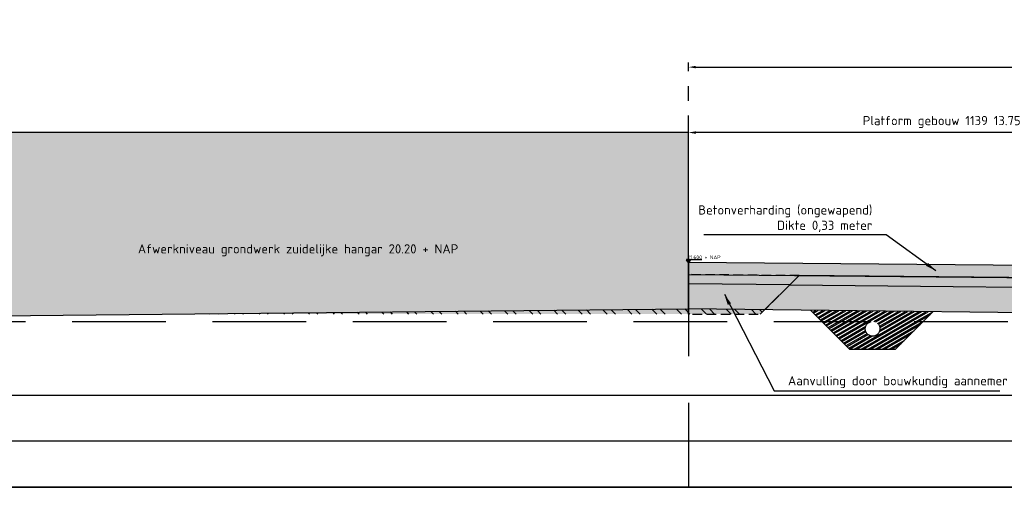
# Model space of a CAD drawing. Header units: metres. Extents: x 175829 to 176206141, y 407048 to 407918896.
# Tile 224 of 256: x 180767 to 180794, y 407119 to 407132. Entities that reach past the tile are written whole.
import ezdxf

# ---------------------------------------------------------------- set-up
doc = ezdxf.new("R2010")
doc.units = ezdxf.units.M
doc.header["$LTSCALE"] = 0.2
doc.header["$PDMODE"] = 3
doc.header["$PDSIZE"] = 1
for name, pattern in [('DASHED', [19.05, 12.7, -6.35]), ('RI-HWA_BETON', [11.4, 9, -2.4]), ('XX-HIDDEN', [4, 2, -2])]:
    doc.linetypes.add(name, pattern=pattern)
for name, color, linetype in [('B-GW-BK-DWARSPROFIELEN_AANVULLING_HANGARS-A', 243, 'DASHED'), ('B-GW-BK-DWARSPROFIELEN_AANVULLING_HANGARS-G', 243, 'DASHED'), ('N-BOUWKUNDIG-FUNDERINGSBALK-GEBOUW-A', 170, 'Continuous'), ('N-BOUWKUNDIG-FUNDERINGSBALK-GEBOUW-G', 170, 'Continuous'), ('N-GW-OI_GRONDWERK_RIOLERING_HWA-A', 252, 'Continuous'), ('N-GW-OI_GRONDWERK_RIOLERING_HWA-G', 3, 'Continuous'), ('N-GW-VH-DWARSPROFIELEN_MAAIVELDLIJN_NIEUW-G', 4, 'Continuous'), ('N-GW-VH-DWARSPROFIELEN_ONTGRAVEN-A', 254, 'DASHED'), ('N-GW-VH_GRONDWERK_VERHARDINGEN_S&R_0.58-MV-A', 252, 'Continuous'), ('N-WE-RI-HWA_TRANSPORTLEIDING_BETON_600-G', 170, 'RI-HWA_BETON'), ('N-WE-VH-BETONVERHARDING_330mm_PLATFORM-S&R-G', 3, 'Continuous'), ('N-WE-VH-GRONDWERK_BETONGRANULAAT_S&R-G', 3, 'Continuous'), ('X-HOOGTES-XX_HOOGTE_BETONVERHARDING_AFGEWERKT-T', 7, 'Continuous'), ('X-XX-AL-DWARSPROFIELEN-G', 2, 'Continuous'), ('X-XX-AL-DWARSPROFIELEN_20.00+NAP-G', 255, 'DASHED'), ('X-XX-AL-DWARSPROFIELEN_BESTAANDE_MAAIVELD_VOOR_OPBREKEN-G', 222, 'Continuous')]:
    doc.layers.add(name, color=color, linetype=linetype)
doc.layers.add('N-WE-VH-BETONVERHARDING_330mm_PLATFORM-S&R-A', color=7, linetype='Continuous', true_color=0xf0f0f0)
doc.layers.add('N-WE-VH-GRONDWERK_BETONGRANULAAT_S&R-A', color=252, linetype='Continuous', lineweight=18)
doc.styles.add('NLCS 2.5 mm', font='isocpeur.ttf', dxfattribs={"height": 2.5})
doc.styles.add('NLCS-ISO', font='isocpeur.ttf')
doc.styles.add('RVB 5.0 mm IT', font='isocpeur.ttf', dxfattribs={"height": 5})
doc.dimstyles.new('NLCS-ARROW', dxfattribs={"dimtxt": 2.5, "dimasz": 3, "dimexe": 1.25, "dimexo": 0.625, "dimgap": 0.75, "dimtad": 1, "dimzin": 0, "dimdsep": 46, "dimtxsty": 'NLCS 2.5 mm', "dimcen": 0, "dimdle": 1, "dimclrd": 1, "dimclre": 251, "dimclrt": 7, "dimazin": 0, "dimtfac": 1, "dimtmove": 1, "dimatfit": 3, "dimfxl": 1, "dimtfillclr": 7, "dimtolj": 1, "dimtzin": 0, "dimarcsym": 0})

# ---------------------------------------------------------------- blocks, each defined once
blk = doc.blocks.new('*D107')
at = {"layer": 'Defpoints', "color": 0, "transparency": 16777216}
for p in [(180785.328, 407128.81), (180785.328, 407125.286), (180799.078, 407125.146)]:
    blk.add_point(p, dxfattribs=at)
at = {"layer": 'X-XX-AL-DWARSPROFIELEN-G', "color": 251, "linetype": 'XX-HIDDEN', "lineweight": -2, "transparency": 16777216}
for p, q in [((180785.328, 407125.349), (180785.328, 407128.935)), ((180799.078, 407125.208), (180799.078, 407128.935))]:
    blk.add_line(p, q, dxfattribs=at)
at = {"layer": 'X-XX-AL-DWARSPROFIELEN-G', "color": 1, "lineweight": -2, "transparency": 16777216}
blk.add_line((180798.878, 407128.81), (180785.528, 407128.81), dxfattribs=at)
at = {"layer": 'X-XX-AL-DWARSPROFIELEN-G', "color": 1, "transparency": 16777216}
for points in [[(180785.528, 407128.843), (180785.528, 407128.776), (180785.328, 407128.81)], [(180798.878, 407128.843), (180798.878, 407128.776), (180799.078, 407128.81)]]:
    blk.add_solid(points, dxfattribs=at)
at = {"layer": 'X-XX-AL-DWARSPROFIELEN-G', "color": 7, "transparency": 16777216, "insert": (180792.203, 407129.097), "char_height": 0.25, "attachment_point": 5, "style": 'NLCS-ISO'}
blk.add_mtext('\\A1;Platform gebouw 1139 13.75', dxfattribs=at)
blk = doc.blocks.new('*D105')
at = {"layer": 'Defpoints', "color": 0, "transparency": 16777216}
for p in [(180825.326, 407130.585), (180785.327, 407128.81), (180825.326, 407128.81)]:
    blk.add_point(p, dxfattribs=at)
at = {"layer": 'X-XX-AL-DWARSPROFIELEN-G', "color": 251, "linetype": 'XX-HIDDEN', "lineweight": -2, "transparency": 16777216}
for p, q in [((180785.327, 407128.872), (180785.327, 407130.71)), ((180825.326, 407128.872), (180825.326, 407130.71))]:
    blk.add_line(p, q, dxfattribs=at)
at = {"layer": 'X-XX-AL-DWARSPROFIELEN-G', "color": 1, "lineweight": -2, "transparency": 16777216}
blk.add_line((180785.527, 407130.585), (180825.126, 407130.585), dxfattribs=at)
at = {"layer": 'X-XX-AL-DWARSPROFIELEN-G', "color": 1, "transparency": 16777216}
for points in [[(180785.527, 407130.619), (180785.527, 407130.552), (180785.327, 407130.585)], [(180825.126, 407130.619), (180825.126, 407130.552), (180825.326, 407130.585)]]:
    blk.add_solid(points, dxfattribs=at)
at = {"layer": 'X-XX-AL-DWARSPROFIELEN-G', "color": 7, "transparency": 16777216, "insert": (180805.327, 407130.873), "char_height": 0.25, "attachment_point": 5, "style": 'NLCS-ISO'}
blk.add_mtext('\\A1;Tussenliggende rolbaan + platformen 40.00', dxfattribs=at)

msp = doc.modelspace()

# ---------------------------------------------------------------- hatches: boundary and pattern name
at = {"layer": 'B-GW-BK-DWARSPROFIELEN_AANVULLING_HANGARS-A', "transparency": 33554483}
h = msp.add_hatch(color=256, dxfattribs=at)
h.dxf.hatch_style = 1
h.paths.add_polyline_path([(180788.3324, 407124.9289), (180785.3274, 407124.9561), (180785.3273, 407123.8846), (180787.277, 407123.8846)])
at = {"layer": 'N-BOUWKUNDIG-FUNDERINGSBALK-GEBOUW-A', "ltscale": 0.5, "transparency": 33554559}
h = msp.add_hatch(color=256, dxfattribs=at)
h.dxf.hatch_style = 1
h.paths.add_polyline_path([(180770.2984, 407122.2723), (180778.9109, 407122.2723), (180778.9109, 407122.7598), (180770.2984, 407122.7598)], flags=9)
h.paths.add_polyline_path([(180763.8273, 407123.8846), (180785.3273, 407123.8846), (180785.3275, 407128.8096), (180763.8275, 407128.8096)])
at = {"layer": 'N-GW-OI_GRONDWERK_RIOLERING_HWA-A', "ltscale": 0.5, "true_color": 0xe6e6e6}
h = msp.add_hatch(dxfattribs=at)
h.set_pattern_fill('ANSI32', color=254, scale=0.01, angle=345)
h.set_pattern_definition([(30, (1577.54726, 548.92098), (-0.047625, 0.08248891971), []), (30, (1577.59063, 548.90936), (-0.047625, 0.08248891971), [])])
h.paths.add_polyline_path([(180791.9652, 407123.9474), (180788.6512, 407123.9859), (180788.9525, 407123.6846), (180791.7025, 407123.6846)])
h.paths.add_polyline_path([(180790.1275, 407123.4846, -0.4142136), (180790.3275, 407123.6846), (180788.9525, 407123.6846), (180789.7025, 407122.9346), (180790.9525, 407122.9346), (180791.7025, 407123.6846), (180790.3275, 407123.6846, -0.4142136), (180790.5275, 407123.4846, -1)])
at = {"layer": 'N-GW-VH-DWARSPROFIELEN_ONTGRAVEN-A', "ltscale": 0.5, "true_color": 0xe6e6e6}
h = msp.add_hatch(dxfattribs=at)
h.set_pattern_fill('ANSI32', color=254, scale=0.05, angle=90)
h.set_pattern_definition([(135, (1577.54726, 548.921), (-0.33675960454, -0.33675960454), []), (135, (1577.54726, 549.1455), (-0.33675960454, -0.33675960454), [])])
h.paths.add_polyline_path([(180771.6457, 407123.8846), (180785.3273, 407123.8846), (180785.3273, 407124.0246)])
h.paths.add_polyline_path([(180785.3273, 407123.8846), (180787.277, 407123.8846), (180787.3941, 407124.0006), (180785.3275, 407124.0246), (180785.3273, 407124.0246)])
at = {"layer": 'N-GW-VH_GRONDWERK_VERHARDINGEN_S&R_0.58-MV-A', "ltscale": 0.5, "true_color": 0xe6e6e6, "transparency": 33554585}
h = msp.add_hatch(color=254, dxfattribs=at)
h.dxf.hatch_style = 1
h.paths.add_polyline_path([(180799.4277, 407124.568), (180799.4277, 407124.5456), (180799.0775, 407124.5456), (180799.0775, 407123.8646), (180805.3275, 407123.7546), (180805.3275, 407124.6246)])
h.paths.add_polyline_path([(180798.7277, 407124.5456), (180798.7277, 407124.5682), (180788.0774, 407124.6766), (180787.3941, 407124.0006), (180799.0775, 407123.8646), (180799.0775, 407124.5456)])
h.paths.add_polyline_path([(180811.2276, 407124.5456), (180811.2276, 407124.568), (180805.3275, 407124.6246), (180805.3275, 407123.7546), (180811.5775, 407123.8146), (180811.5775, 407124.5456)])
h.paths.add_polyline_path([(180811.9276, 407124.5682), (180811.9276, 407124.5456), (180811.5776, 407124.5456), (180811.5775, 407124.5456), (180811.5775, 407123.8146), (180822.5106, 407123.7431), (180821.5775, 407124.6664)])
h = msp.add_hatch(color=254, dxfattribs=at)
h.dxf.hatch_style = 1
h.paths.add_polyline_path([(180763.8275, 407123.8846), (180761.878, 407123.8846), (180761.8275, 407123.9346), (180761.8275, 407123.8072), (180763.8275, 407123.8046)])
h.paths.add_polyline_path([(180771.6457, 407123.8846), (180763.8275, 407123.8846), (180763.8275, 407123.8046)])
at = {"layer": 'N-WE-VH-BETONVERHARDING_330mm_PLATFORM-S&R-A'}
h = msp.add_hatch(color=256, dxfattribs=at)
h.dxf.hatch_style = 1
h.paths.add_polyline_path([(180785.3274, 407125.2861), (180785.3274, 407124.9561), (180798.7676, 407124.8346), (180798.7676, 407125.1646)])
h.paths.add_polyline_path([(180805.3275, 407124.8746), (180805.3275, 407125.2046), (180799.3876, 407125.1646), (180799.3876, 407124.8346)])
h.paths.add_polyline_path([(180805.3275, 407124.8746), (180805.3275, 407125.2046), (180811.2674, 407125.1646), (180811.2674, 407124.8346)])
h.paths.add_polyline_path([(180825.3276, 407125.2861), (180825.3276, 407124.9561), (180811.8874, 407124.8346), (180811.8874, 407125.1646)])
at = {"layer": 'N-WE-VH-GRONDWERK_BETONGRANULAAT_S&R-A', "ltscale": 0.5, "true_color": 0xe6e6e6, "transparency": 33554534}
h = msp.add_hatch(color=254, dxfattribs=at)
h.dxf.hatch_style = 1
h.paths.add_polyline_path([(180798.7277, 407124.6456), (180799.3876, 407124.6456), (180798.7678, 407124.6476), (180798.7676, 407124.8346), (180788.3324, 407124.9289), (180788.0774, 407124.6766), (180798.7277, 407124.5682)])
h.paths.add_polyline_path([(180811.8874, 407124.8346), (180811.8875, 407124.6456), (180811.8625, 407124.6456), (180811.9276, 407124.6456), (180811.9276, 407124.5682), (180821.5775, 407124.6664), (180821.3275, 407124.9139)])
h.paths.add_polyline_path([(180811.2675, 407124.6656), (180811.2674, 407124.8346), (180805.3275, 407124.8746), (180799.3876, 407124.8346), (180799.3876, 407124.6456), (180799.4277, 407124.6456), (180799.4277, 407124.568), (180805.3275, 407124.6246), (180811.2276, 407124.568), (180811.2276, 407124.6456), (180811.2926, 407124.6456), (180811.2675, 407124.6456)])
at = {"layer": 'X-HOOGTES-XX_HOOGTE_BETONVERHARDING_AFGEWERKT-T', "ltscale": 0.5, "true_color": 0x000000}
h = msp.add_hatch(color=18, dxfattribs=at)
h.dxf.hatch_style = 1
h.paths.add_polyline_path([(180785.3775, 407125.3659), (180785.2775, 407125.3659), (180785.2775, 407125.3459), (180785.3275, 407125.3459), (180785.3775, 407125.3459)])
h.paths.add_polyline_path([(180785.3775, 407125.3459), (180785.3275, 407125.3459), (180785.3275, 407125.2859)])
h.paths.add_polyline_path([(180785.3275, 407125.3459), (180785.2775, 407125.3459), (180785.3275, 407125.2859)])
h = msp.add_hatch(color=18, dxfattribs=at)
h.dxf.hatch_style = 1
h.paths.add_polyline_path([(180785.3775, 407125.3659), (180785.2775, 407125.3659), (180785.2775, 407125.3459), (180785.3275, 407125.3459), (180785.3775, 407125.3459)])
h.paths.add_polyline_path([(180785.3775, 407125.3459), (180785.3275, 407125.3459), (180785.3275, 407125.2859)])
h.paths.add_polyline_path([(180785.3275, 407125.3459), (180785.2775, 407125.3459), (180785.3275, 407125.2859)])

# ---------------------------------------------------------------- linework, layer by layer
at = {"layer": 'B-GW-BK-DWARSPROFIELEN_AANVULLING_HANGARS-G', "ltscale": 0.1, "flags": 128}
msp.add_lwpolyline([(180788.3324, 407124.9289), (180785.3274, 407124.9561), (180785.3273, 407123.8846), (180787.277, 407123.8846)], close=True, dxfattribs=at)
at = {"layer": 'N-BOUWKUNDIG-FUNDERINGSBALK-GEBOUW-G', "color": 254, "ltscale": 0.5, "true_color": 0xe6e6e6}
msp.add_lwpolyline([(180785.3273, 407123.8846), (180785.3275, 407128.8096), (180763.8275, 407128.8096), (180763.8273, 407123.8846)], dxfattribs=at)
at = {"layer": 'N-GW-OI_GRONDWERK_RIOLERING_HWA-G', "color": 254, "ltscale": 0.5, "true_color": 0xe6e6e6, "flags": 128}
for points in [[(180788.6512, 407123.9859), (180789.7025, 407122.9346)], [(180791.9652, 407123.9474), (180790.9525, 407122.9346)], [(180789.7025, 407122.9346), (180790.9525, 407122.9346)]]:
    msp.add_lwpolyline(points, dxfattribs=at)
at = {"layer": 'N-GW-VH-DWARSPROFIELEN_MAAIVELDLIJN_NIEUW-G', "color": 254, "ltscale": 0.5, "true_color": 0xe6e6e6, "flags": 128}
for points in [[(180788.0774, 407124.6766), (180785.3274, 407124.7046)], [(180787.277, 407123.8846), (180788.3275, 407124.9241)]]:
    msp.add_lwpolyline(points, dxfattribs=at)
at = {"layer": 'N-WE-RI-HWA_TRANSPORTLEIDING_BETON_600-G', "color": 254, "ltscale": 0.5, "true_color": 0xe6e6e6}
msp.add_circle((180790.3275, 407123.4846), 0.2, dxfattribs=at)
at = {"layer": 'N-WE-VH-BETONVERHARDING_330mm_PLATFORM-S&R-G', "flags": 128}
msp.add_lwpolyline([(180785.3274, 407125.2861), (180785.3274, 407124.9561), (180798.7676, 407124.8346), (180798.7676, 407125.1646)], close=True, dxfattribs=at)
at = {"layer": 'N-WE-VH-GRONDWERK_BETONGRANULAAT_S&R-G', "color": 254, "ltscale": 0.5, "true_color": 0xe6e6e6, "flags": 128}
for points in [[(180798.7676, 407124.8346), (180788.3324, 407124.9289), (180788.0774, 407124.6766), (180798.7277, 407124.5682)], [(180788.0774, 407124.6766), (180798.7277, 407124.5682)], [(180788.3324, 407124.9289), (180798.7676, 407124.8346)]]:
    msp.add_lwpolyline(points, dxfattribs=at)
at = {"layer": 'X-HOOGTES-XX_HOOGTE_BETONVERHARDING_AFGEWERKT-T', "color": 18, "ltscale": 0.5, "true_color": 0x000000, "flags": 128}
for points in [[(180785.3775, 407125.3659), (180785.2775, 407125.3659), (180785.2775, 407125.3459), (180785.3275, 407125.3459), (180785.3275, 407125.2859), (180785.2775, 407125.3459), (180785.3775, 407125.3459), (180785.3275, 407125.2859), (180785.3775, 407125.3459), (180785.3775, 407125.3659)], [(180785.3775, 407125.3659), (180785.2775, 407125.3659), (180785.2775, 407125.3459), (180785.3275, 407125.3459), (180785.3275, 407125.2859), (180785.2775, 407125.3459), (180785.3775, 407125.3459), (180785.3275, 407125.2859), (180785.3775, 407125.3459), (180785.3775, 407125.3659)], [(180785.3775, 407125.3659), (180785.6908, 407125.3659)], [(180785.3775, 407125.3659), (180785.6908, 407125.3659)]]:
    msp.add_lwpolyline(points, dxfattribs=at)
at = {"layer": 'X-XX-AL-DWARSPROFIELEN-G', "color": 254, "ltscale": 0.5, "true_color": 0xe6e6e6, "flags": 128}
for points in [[(180703.8275, 407121.6846), (180923.8275, 407121.6846)], [(180703.8275, 407121.6846), (180732.8275, 407121.6846), (180763.8275, 407121.6846), (180785.3275, 407121.6846), (180799.0775, 407121.6846), (180805.3275, 407121.6846), (180811.5775, 407121.6846), (180825.3275, 407121.6846), (180846.8275, 407121.6846), (180877.8275, 407121.6846), (180923.8275, 407121.6846)], [(180923.8275, 407120.4346), (180703.8275, 407120.4346)], [(180703.8275, 407119.1846), (180923.8275, 407119.1846)]]:
    msp.add_lwpolyline(points, dxfattribs=at)
at = {"layer": 'X-XX-AL-DWARSPROFIELEN-G', "color": 254, "ltscale": 0.5, "true_color": 0xe6e6e6}
msp.add_lwpolyline([(180703.8275, 407121.6846), (180923.8275, 407121.6846), (180923.8275, 407119.1846), (180703.8275, 407119.1846)], close=True, dxfattribs=at)
at = {"layer": 'X-XX-AL-DWARSPROFIELEN_20.00+NAP-G'}
for p, q in [((180785.3274, 407125.2861), (180785.3274, 407119.1846)), ((180703.8275, 407123.6846), (180923.8275, 407123.6846))]:
    msp.add_line(p, q, dxfattribs=at)
at = {"layer": 'X-XX-AL-DWARSPROFIELEN_BESTAANDE_MAAIVELD_VOOR_OPBREKEN-G', "color": 254, "true_color": 0xe6e6e6}
msp.add_line((180763.8275, 407123.8046), (180785.3275, 407124.0246), dxfattribs=at)
at = {"layer": 'X-XX-AL-DWARSPROFIELEN_BESTAANDE_MAAIVELD_VOOR_OPBREKEN-G', "color": 254, "ltscale": 0.5, "true_color": 0xe6e6e6, "flags": 128}
msp.add_lwpolyline([(180825.3275, 407123.7246), (180811.5775, 407123.8146), (180805.3275, 407123.7546), (180799.0775, 407123.8646), (180785.3275, 407124.0246)], dxfattribs=at)

# ---------------------------------------------------------------- texts
at = {"layer": 'N-GW-VH-DWARSPROFIELEN_MAAIVELDLIJN_NIEUW-G', "ltscale": 0.5, "style": 'NLCS 2.5 mm'}
msp.add_text('Afwerkniveau grondwerk zuidelijke hangar 20.20 + NAP', height=0.25, dxfattribs=at).set_placement((180770.3797, 407125.5285))
at = {"layer": 'X-HOOGTES-XX_HOOGTE_BETONVERHARDING_AFGEWERKT-T', "ltscale": 0.5, "style": 'RVB 5.0 mm IT'}
msp.add_text('21.600 + NAP', height=0.1, dxfattribs=at).set_placement((180785.2975, 407125.3759))
at = {"layer": 'X-XX-AL-DWARSPROFIELEN-G', "color": 2, "ltscale": 0.5, "char_height": 0.25, "style": 'NLCS 2.5 mm'}
for s, insert, attachment_point in [('\\A1;Betonverharding (ongewapend)\\PDikte 0,33 meter', (180790.3204, 407126.11), 9), ('\\A1;Aanvulling door bouwkundig aannemer', (180788.0292, 407121.8764), 7)]:
    msp.add_mtext(s, dxfattribs=dict(at, insert=insert, attachment_point=attachment_point))

# ---------------------------------------------------------------- dimensions: what is measured, and where the dimension line sits
at = {"layer": 'X-XX-AL-DWARSPROFIELEN-G'}
for base, p1, p2, text, picture, middle in [((180825.3262, 407130.5853), (180785.3275, 407128.8096), (180825.3262, 407128.8096), 'Tussenliggende rolbaan + platformen <>', '*D105', (180805.3268, 407130.8728)), ((180785.3276, 407128.8096), (180799.0776, 407125.1458), (180785.3276, 407125.2861), 'Platform gebouw 1139 <>', '*D107', (180792.2026, 407129.0971))]:
    dim = msp.add_linear_dim(base=base, p1=p1, p2=p2, text=text, dimstyle='NLCS-ARROW', override={"dimscale": 0.1, "dimtxt": 2.5, "dimasz": 2, "dimgap": 1.25, "dimtoh": 0, "dimtxsty": 'NLCS-ISO', "dimtix": 0, "dimtofl": 1, "dimtmove": 1, "dimatfit": 3}, dxfattribs=at)
    dim.commit()
    dim.dimension.update_dxf_attribs({"geometry": picture, "text_midpoint": middle})

# ---------------------------------------------------------------- leaders
at = {"layer": 'X-XX-AL-DWARSPROFIELEN-G', "color": 254, "ltscale": 0.5, "true_color": 0xe6e6e6, "annotation_type": 0, "has_hookline": 1}
for points, hookline_direction, text_width in [([(180792.0475, 407125.0603), (180790.6954, 407126.035), (180790.3954, 407126.035)], 1, 4.575), ([(180786.3022, 407124.4203), (180787.6542, 407121.8014), (180787.9542, 407121.8014)], 0, 5.75)]:
    msp.add_leader(points, dimstyle='NLCS-ARROW', override={"dimscale": 0.1}, dxfattribs=dict(at, hookline_direction=hookline_direction, text_width=text_width))

doc.saveas('drawing.dxf')
